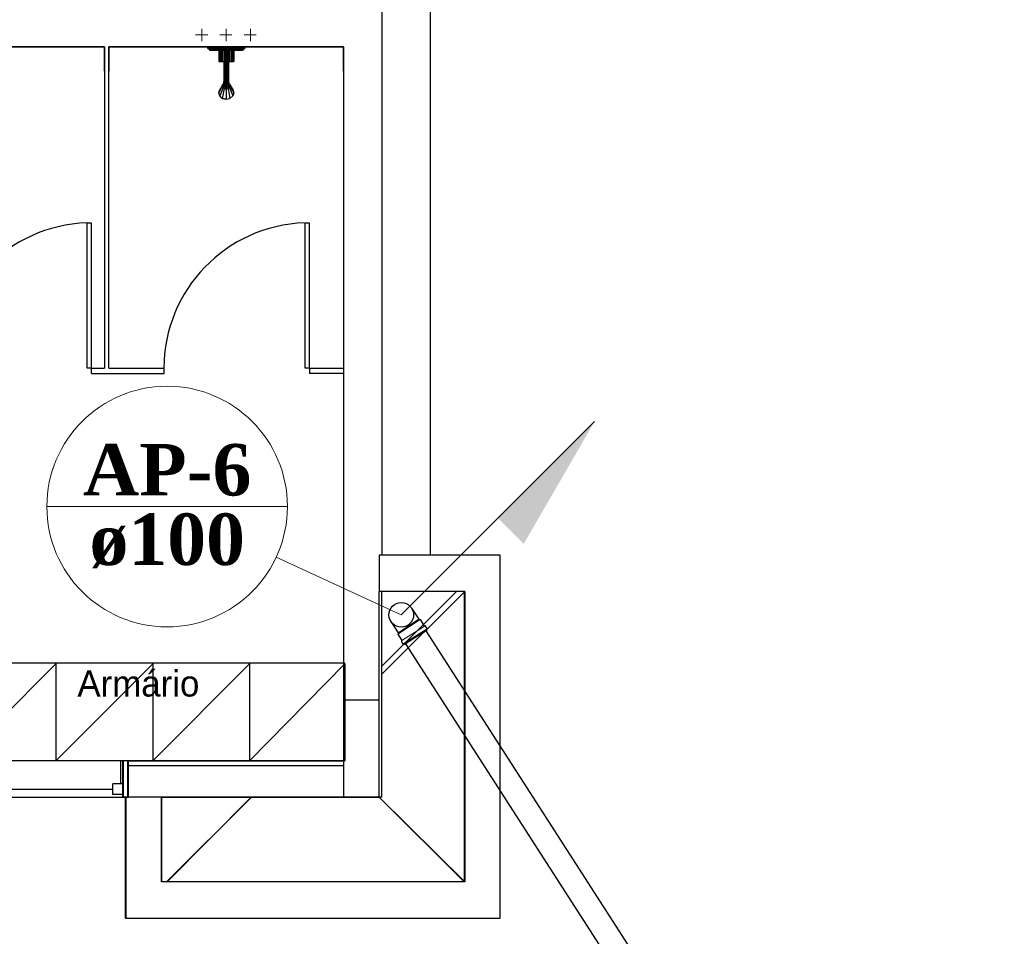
# Model space of a CAD drawing. Header units: millimetres. Extents: x 335 to 739275, y -1 to 84.
# Tile 30 of 71: x 392.85 to 398.25, y 10.26 to 15.29. Entities that reach past the tile are written whole.
import ezdxf

# ---------------------------------------------------------------- set-up
doc = ezdxf.new("R2010")
doc.units = ezdxf.units.MM
doc.header["$MEASUREMENT"] = 0
for name, color, linetype, lineweight in [('AP-Colunas', 7, 'Continuous', 20), ('AP-Indicação coluna', 5, 'Continuous', 20), ('AP-Seção tubo', 4, 'Continuous', 30), ('AP-Textos coluna', 7, 'Continuous', 20), ('Simbolos', 4, 'Continuous', 30), ('SIMBOLOS INT', 8, 'Continuous', 5)]:
    doc.layers.add(name, color=color, linetype=linetype, lineweight=lineweight)
doc.styles.add('CenturyGothic', font='GOTHIC.TTF')
doc.styles.add('TimesNewRomanN', font='timesbd.ttf')

msp = doc.modelspace()

# ---------------------------------------------------------------- hatches: boundary and pattern name
at = {"layer": 'AP-Colunas', "linetype": 'Continuous'}
msp.add_hatch(color=256, dxfattribs=at).paths.add_polyline_path([(395.47, 12.5515), (395.6114, 12.4101), (396.0003, 13.0818), (395.47, 12.5515)])

# ---------------------------------------------------------------- linework, layer by layer
at = {"color": 7}
for p, q in [((395.0987, 21.0377), (395.0987, 12.3477)), ((394.8337, 15.3737), (394.8337, 12.3477)), ((391.9827, 15.1367), (393.3107, 15.1367)), ((393.3107, 15.1367), (391.9827, 15.1367)), ((393.3107, 15.1367), (393.3107, 13.3737)), ((393.3107, 15.0037), (393.3107, 15.1367)), ((393.3347, 15.1367), (394.6237, 15.1367)), ((393.3347, 13.3737), (393.3347, 15.1367)), ((394.6237, 15.1367), (393.3347, 15.1367)), ((393.3347, 15.1367), (393.3347, 15.0037)), ((394.6237, 15.1367), (394.6237, 11.2207)), ((394.6237, 15.0037), (394.6237, 15.1367)), ((393.2167, 13.3737), (393.2167, 14.1697)), ((393.2407, 14.1697), (393.2167, 14.1697)), ((393.2407, 13.3737), (393.2407, 14.1697)), ((394.4127, 13.3737), (394.4127, 14.1697)), ((394.4357, 14.1697), (394.4127, 14.1697)), ((394.4357, 13.3737), (394.4357, 14.1697)), ((393.2407, 13.3737), (393.2167, 13.3737)), ((393.2407, 13.3737), (393.3107, 13.3737)), ((393.2407, 13.3457), (393.2407, 13.3737)), ((393.2407, 13.3457), (393.6387, 13.3457)), ((393.3347, 13.3737), (393.6387, 13.3737)), ((393.6387, 13.3457), (393.6387, 13.3737)), ((394.4357, 13.3737), (394.4127, 13.3737)), ((394.4357, 13.3737), (394.6237, 13.3737)), ((394.4357, 13.3737), (394.4357, 13.3457)), ((394.6237, 13.3457), (394.4357, 13.3457)), ((395.4827, 12.3477), (394.8187, 12.3477)), ((394.8187, 12.3477), (394.8187, 12.1487)), ((395.4827, 12.3477), (394.8337, 12.3477)), ((395.4827, 10.3577), (395.4827, 12.3477)), ((395.4827, 10.3577), (395.4827, 12.3477)), ((394.8187, 11.0217), (394.8187, 12.1487)), ((395.2877, 12.1487), (394.8187, 12.1487)), ((394.8337, 11.0217), (394.8337, 12.1487)), ((395.2847, 12.1487), (394.8337, 12.1487)), ((394.8337, 11.7387), (395.2437, 12.1487)), ((395.2877, 12.1487), (394.8347, 11.6977)), ((395.2847, 12.1487), (395.2847, 10.5567)), ((395.2877, 12.1487), (395.2877, 10.5567)), ((394.6307, 11.7557), (391.9667, 11.7557)), ((392.5137, 11.2207), (393.0447, 11.7527)), ((393.0447, 11.7527), (393.0447, 11.2207)), ((393.0447, 11.2207), (393.5767, 11.7527)), ((393.5767, 11.7527), (393.5767, 11.2207)), ((393.5767, 11.2207), (394.1077, 11.7527)), ((394.1077, 11.7527), (394.1077, 11.2207)), ((394.1077, 11.2207), (394.6307, 11.7527)), ((394.6307, 11.2207), (394.6307, 11.7557)), ((394.6307, 11.7527), (394.6307, 11.2207)), ((394.8187, 11.5527), (394.6237, 11.5527)), ((393.4127, 11.2207), (387.9597, 11.2207)), ((393.4147, 11.2207), (387.9607, 11.2207)), ((393.3987, 11.2207), (393.3987, 11.0937)), ((393.4127, 11.2207), (393.4127, 11.0217)), ((393.4437, 11.2207), (393.4127, 11.2207)), ((393.4127, 11.0217), (393.4127, 11.2207)), ((393.4147, 11.2207), (393.4147, 11.0217)), ((393.4147, 11.0217), (393.4147, 11.2207)), ((394.6327, 11.2207), (393.4387, 11.2207)), ((393.4387, 11.0217), (393.4387, 11.2207)), ((394.6237, 11.2207), (393.4437, 11.2207)), ((393.4437, 11.0217), (393.4437, 11.2207)), ((393.4437, 11.2207), (394.6307, 11.2207)), ((393.4437, 11.1937), (394.6237, 11.1937)), ((394.6237, 11.2207), (394.6237, 11.0217)), ((393.3577, 11.0347), (393.3577, 11.0937)), ((393.4147, 11.0937), (393.3577, 11.0937)), ((393.4147, 11.0937), (393.3987, 11.0937)), ((393.4147, 11.0347), (393.4147, 11.0937)), ((393.4147, 11.0937), (393.4147, 11.0217)), ((387.9597, 11.0217), (393.4127, 11.0217)), ((387.9607, 11.0217), (393.4147, 11.0217)), ((393.3577, 11.0637), (388.0197, 11.0637)), ((393.4147, 11.0347), (393.3577, 11.0347)), ((393.4127, 11.0217), (393.4437, 11.0217)), ((393.4387, 11.0217), (393.4147, 11.0217)), ((393.4147, 11.0217), (393.4387, 11.0217)), ((393.4267, 10.3577), (393.4267, 11.0217)), ((393.4277, 11.0217), (393.4277, 10.3577)), ((393.6237, 11.0217), (393.4437, 11.0217)), ((393.6237, 10.5567), (393.6237, 11.0217)), ((393.6237, 11.0217), (394.8187, 11.0217)), ((393.6247, 11.0217), (393.6247, 10.5567)), ((394.8337, 11.0217), (393.6247, 11.0217)), ((393.6517, 10.5567), (394.1177, 11.0217)), ((393.6547, 10.5567), (394.1157, 11.0217)), ((395.2847, 10.5567), (394.8187, 11.0217)), ((395.2877, 10.5567), (394.8187, 11.0217)), ((395.2877, 10.5567), (393.6237, 10.5567)), ((395.2847, 10.5567), (393.6247, 10.5567)), ((393.4267, 10.3577), (395.4827, 10.3577)), ((393.4277, 10.3577), (395.4827, 10.3577))]:
    msp.add_line(p, q, dxfattribs=at)
at = {"color": 8}
for p, q in [((393.8777, 15.1287), (393.8777, 15.1357)), ((393.8777, 15.1357), (393.8817, 15.1357)), ((393.8777, 15.1287), (393.8817, 15.1287)), ((393.8817, 15.1357), (393.8927, 15.1357)), ((393.8817, 15.1287), (393.8817, 15.1357)), ((393.8817, 15.1287), (393.8927, 15.1287)), ((393.8857, 15.1287), (393.8857, 15.1207)), ((393.8887, 15.1287), (393.8887, 15.1207)), ((393.8927, 15.1357), (393.9087, 15.1357)), ((393.8927, 15.1287), (393.8927, 15.1357)), ((393.8927, 15.1287), (393.9087, 15.1287)), ((393.8977, 15.1287), (393.8977, 15.1207)), ((393.9087, 15.1357), (393.9297, 15.1357)), ((393.9087, 15.1287), (393.9087, 15.1357)), ((393.9087, 15.1287), (393.9297, 15.1287)), ((393.9137, 15.1287), (393.9137, 15.1207)), ((393.9297, 15.1357), (393.9447, 15.1357)), ((393.9297, 15.1287), (393.9297, 15.1357)), ((393.9297, 15.1287), (393.9547, 15.1287)), ((393.9337, 15.1287), (393.9337, 15.1207)), ((393.9447, 15.1317), (393.9447, 15.1357)), ((393.9447, 15.1357), (393.9467, 15.1357)), ((393.9447, 15.1317), (393.9467, 15.1317)), ((393.9467, 15.1357), (393.9547, 15.1357)), ((393.9467, 15.1317), (393.9467, 15.1357)), ((393.9467, 15.1317), (393.9547, 15.1317)), ((393.9547, 15.1357), (393.9667, 15.1357)), ((393.9547, 15.1317), (393.9547, 15.1357)), ((393.9547, 15.1317), (393.9667, 15.1317)), ((393.9547, 15.1287), (393.9547, 15.1317)), ((393.9547, 15.1287), (393.9577, 15.1287)), ((393.9567, 15.1287), (393.9567, 15.1207)), ((393.9577, 15.1317), (393.9577, 15.1207)), ((393.9607, 15.1317), (393.9607, 15.1207)), ((393.9657, 15.1317), (393.9657, 15.1207)), ((393.9667, 15.1357), (393.9787, 15.1357)), ((393.9667, 15.1317), (393.9667, 15.1357)), ((393.9667, 15.1317), (393.9787, 15.1317)), ((393.9727, 15.1317), (393.9727, 15.1207)), ((393.9787, 15.1357), (393.9927, 15.1357)), ((393.9787, 15.1317), (393.9787, 15.1357)), ((393.9787, 15.1317), (393.9927, 15.1317)), ((393.9787, 15.1317), (393.9787, 15.1207)), ((393.9887, 15.1317), (393.9887, 15.1207)), ((393.9927, 15.1357), (394.0047, 15.1357)), ((393.9927, 15.1317), (393.9927, 15.1357)), ((393.9927, 15.1317), (394.0047, 15.1317)), ((393.9937, 15.1317), (393.9937, 15.1207)), ((393.9977, 15.1317), (393.9977, 15.1207)), ((393.9997, 15.1317), (393.9997, 15.1207)), ((393.9997, 15.1287), (394.0047, 15.1287)), ((394.0037, 15.1287), (394.0037, 15.1207)), ((394.0047, 15.1357), (394.0127, 15.1357)), ((394.0047, 15.1317), (394.0047, 15.1357)), ((394.0047, 15.1317), (394.0127, 15.1317)), ((394.0047, 15.1287), (394.0047, 15.1317)), ((394.0047, 15.1287), (394.0297, 15.1287)), ((394.0157, 15.1357), (394.0127, 15.1357)), ((394.0127, 15.1317), (394.0127, 15.1357)), ((394.0157, 15.1317), (394.0127, 15.1317)), ((394.0157, 15.1357), (394.0157, 15.1317)), ((394.0157, 15.1357), (394.0297, 15.1357)), ((394.0257, 15.1287), (394.0257, 15.1207)), ((394.0297, 15.1357), (394.0517, 15.1357)), ((394.0297, 15.1287), (394.0297, 15.1357)), ((394.0297, 15.1287), (394.0517, 15.1287)), ((394.0457, 15.1287), (394.0457, 15.1207)), ((394.0517, 15.1357), (394.0677, 15.1357)), ((394.0517, 15.1287), (394.0517, 15.1357)), ((394.0517, 15.1287), (394.0677, 15.1287)), ((394.0617, 15.1287), (394.0617, 15.1207)), ((394.0677, 15.1357), (394.0777, 15.1357)), ((394.0677, 15.1287), (394.0677, 15.1357)), ((394.0677, 15.1287), (394.0777, 15.1287)), ((394.0717, 15.1287), (394.0717, 15.1207)), ((394.0737, 15.1287), (394.0737, 15.1207)), ((394.0817, 15.1357), (394.0777, 15.1357)), ((394.0777, 15.1287), (394.0777, 15.1357)), ((394.0817, 15.1287), (394.0777, 15.1287)), ((394.0817, 15.1357), (394.0817, 15.1287)), ((393.8857, 15.1207), (393.8887, 15.1207)), ((393.8867, 15.1207), (393.8867, 15.1187)), ((393.8867, 15.1187), (393.8907, 15.1187)), ((393.8887, 15.1207), (393.8977, 15.1207)), ((393.8907, 15.1207), (393.8907, 15.1187)), ((393.8907, 15.1187), (393.8987, 15.1187)), ((393.8977, 15.1207), (393.9137, 15.1207)), ((393.8987, 15.1207), (393.8987, 15.1187)), ((393.8987, 15.1187), (393.9137, 15.1187)), ((393.9137, 15.1207), (393.9337, 15.1207)), ((393.9137, 15.1207), (393.9137, 15.1187)), ((393.9137, 15.1187), (393.9337, 15.1187)), ((393.9337, 15.1207), (393.9567, 15.1207)), ((393.9337, 15.1207), (393.9337, 15.1187)), ((393.9337, 15.1187), (393.9567, 15.1187)), ((393.9387, 15.1187), (393.9387, 15.0567)), ((393.9387, 15.1187), (393.9387, 15.0567)), ((393.9447, 15.1187), (393.9447, 15.0567)), ((393.9507, 15.1187), (393.9507, 15.0567)), ((393.9567, 15.1207), (393.9577, 15.1207)), ((393.9567, 15.1207), (393.9567, 15.1187)), ((393.9567, 15.1187), (393.9667, 15.1187)), ((393.9577, 15.1207), (393.9607, 15.1207)), ((393.9577, 15.1187), (393.9577, 15.0567)), ((393.9607, 15.1207), (393.9657, 15.1207)), ((393.9657, 15.1207), (393.9727, 15.1207)), ((393.9667, 15.1207), (393.9667, 15.0507)), ((393.9687, 15.0507), (393.9687, 15.1207)), ((393.9727, 15.1207), (393.9787, 15.1207)), ((393.9737, 15.0507), (393.9737, 15.1207)), ((393.9787, 15.1207), (393.9887, 15.1207)), ((393.9787, 15.0507), (393.9787, 15.1207)), ((393.9867, 15.0507), (393.9867, 15.1207)), ((393.9887, 15.1207), (393.9937, 15.1207)), ((393.9917, 15.0507), (393.9917, 15.1207)), ((393.9927, 15.1207), (393.9927, 15.0507)), ((393.9927, 15.1187), (394.0037, 15.1187)), ((393.9937, 15.1207), (393.9977, 15.1207)), ((393.9997, 15.1207), (393.9977, 15.1207)), ((393.9997, 15.1207), (394.0037, 15.1207)), ((393.9997, 15.1187), (393.9997, 15.0567)), ((394.0037, 15.1207), (394.0257, 15.1207)), ((394.0037, 15.1207), (394.0037, 15.1187)), ((394.0037, 15.1187), (394.0257, 15.1187)), ((394.0087, 15.1187), (394.0087, 15.0567)), ((394.0157, 15.1187), (394.0157, 15.0567)), ((394.0197, 15.1187), (394.0197, 15.0567)), ((394.0207, 15.1187), (394.0207, 15.0567)), ((394.0257, 15.1207), (394.0457, 15.1207)), ((394.0257, 15.1207), (394.0257, 15.1187)), ((394.0257, 15.1187), (394.0447, 15.1187)), ((394.0447, 15.1207), (394.0447, 15.1187)), ((394.0447, 15.1187), (394.0607, 15.1187)), ((394.0457, 15.1207), (394.0617, 15.1207)), ((394.0607, 15.1207), (394.0607, 15.1187)), ((394.0607, 15.1187), (394.0687, 15.1187)), ((394.0617, 15.1207), (394.0717, 15.1207)), ((394.0687, 15.1207), (394.0687, 15.1187)), ((394.0727, 15.1187), (394.0687, 15.1187)), ((394.0737, 15.1207), (394.0717, 15.1207)), ((394.0727, 15.1207), (394.0727, 15.1187)), ((393.9387, 15.0567), (393.9447, 15.0567)), ((393.9447, 15.0567), (393.9507, 15.0567)), ((393.9507, 15.0567), (393.9577, 15.0567)), ((393.9577, 15.0567), (393.9667, 15.0567)), ((393.9667, 15.0507), (393.9667, 15.0397)), ((393.9667, 15.0507), (393.9687, 15.0507)), ((393.9667, 15.0397), (393.9667, 15.0287)), ((393.9667, 15.0397), (393.9687, 15.0387)), ((393.9667, 15.0287), (393.9687, 15.0277)), ((393.9667, 15.0287), (393.9667, 15.0187)), ((393.9737, 15.0507), (393.9687, 15.0507)), ((393.9687, 15.0507), (393.9687, 15.0387)), ((393.9737, 15.0387), (393.9687, 15.0387)), ((393.9687, 15.0387), (393.9687, 15.0277)), ((393.9737, 15.0247), (393.9687, 15.0277)), ((393.9687, 15.0277), (393.9687, 15.0147)), ((393.9787, 15.0507), (393.9737, 15.0507)), ((393.9737, 15.0507), (393.9737, 15.0387)), ((393.9787, 15.0387), (393.9737, 15.0387)), ((393.9737, 15.0387), (393.9737, 15.0247)), ((393.9787, 15.0247), (393.9737, 15.0247)), ((393.9737, 15.0247), (393.9737, 15.0147)), ((393.9867, 15.0507), (393.9787, 15.0507)), ((393.9787, 15.0507), (393.9787, 15.0387)), ((393.9867, 15.0387), (393.9787, 15.0387)), ((393.9787, 15.0387), (393.9787, 15.0247)), ((393.9867, 15.0247), (393.9787, 15.0247)), ((393.9787, 15.0247), (393.9787, 15.0127)), ((393.9917, 15.0507), (393.9867, 15.0507)), ((393.9867, 15.0507), (393.9867, 15.0387)), ((393.9917, 15.0387), (393.9867, 15.0387)), ((393.9867, 15.0387), (393.9867, 15.0247)), ((393.9917, 15.0277), (393.9867, 15.0247)), ((393.9867, 15.0247), (393.9867, 15.0147)), ((393.9927, 15.0507), (393.9917, 15.0507)), ((393.9917, 15.0507), (393.9917, 15.0387)), ((393.9927, 15.0397), (393.9917, 15.0387)), ((393.9917, 15.0387), (393.9917, 15.0277)), ((393.9927, 15.0287), (393.9917, 15.0277)), ((393.9917, 15.0277), (393.9917, 15.0147)), ((393.9927, 15.0567), (393.9997, 15.0567)), ((393.9927, 15.0507), (393.9927, 15.0397)), ((393.9927, 15.0397), (393.9927, 15.0287)), ((393.9927, 15.0287), (393.9927, 15.0187)), ((393.9997, 15.0567), (394.0087, 15.0567)), ((394.0087, 15.0567), (394.0157, 15.0567)), ((394.0157, 15.0567), (394.0197, 15.0567)), ((394.0207, 15.0567), (394.0197, 15.0567)), ((393.9667, 15.0187), (393.9667, 15.0077)), ((393.9667, 15.0187), (393.9687, 15.0147)), ((393.9667, 15.0077), (393.9667, 14.9997)), ((393.9667, 15.0077), (393.9687, 15.0077)), ((393.9667, 14.9997), (393.9667, 14.9917)), ((393.9667, 14.9997), (393.9687, 14.9967)), ((393.9667, 14.9917), (393.9667, 14.9397)), ((393.9667, 14.9917), (393.9687, 14.9877)), ((393.9737, 15.0147), (393.9687, 15.0147)), ((393.9687, 15.0147), (393.9687, 15.0077)), ((393.9737, 15.0037), (393.9687, 15.0077)), ((393.9687, 15.0077), (393.9687, 14.9967)), ((393.9737, 14.9927), (393.9687, 14.9967)), ((393.9687, 14.9967), (393.9687, 14.9877)), ((393.9737, 14.9837), (393.9687, 14.9877)), ((393.9687, 14.9877), (393.9687, 14.9337)), ((393.9787, 15.0127), (393.9737, 15.0147)), ((393.9737, 15.0147), (393.9737, 15.0037)), ((393.9787, 15.0037), (393.9737, 15.0037)), ((393.9737, 15.0037), (393.9737, 14.9927)), ((393.9787, 14.9927), (393.9737, 14.9927)), ((393.9737, 14.9927), (393.9737, 14.9837)), ((393.9787, 14.9837), (393.9737, 14.9837)), ((393.9737, 14.9837), (393.9737, 14.9297)), ((393.9867, 15.0147), (393.9787, 15.0127)), ((393.9787, 15.0127), (393.9787, 15.0037)), ((393.9867, 15.0037), (393.9787, 15.0037)), ((393.9787, 15.0037), (393.9787, 14.9927)), ((393.9867, 14.9927), (393.9787, 14.9927)), ((393.9787, 14.9927), (393.9787, 14.9837)), ((393.9867, 14.9837), (393.9787, 14.9837)), ((393.9787, 14.9837), (393.9787, 14.9297)), ((393.9917, 15.0147), (393.9867, 15.0147)), ((393.9867, 15.0147), (393.9867, 15.0037)), ((393.9917, 15.0077), (393.9867, 15.0037)), ((393.9867, 15.0037), (393.9867, 14.9927)), ((393.9917, 14.9967), (393.9867, 14.9927)), ((393.9867, 14.9927), (393.9867, 14.9837)), ((393.9917, 14.9877), (393.9867, 14.9837)), ((393.9867, 14.9837), (393.9867, 14.9297)), ((393.9927, 15.0187), (393.9917, 15.0147)), ((393.9917, 15.0147), (393.9917, 15.0077)), ((393.9927, 15.0077), (393.9917, 15.0077)), ((393.9917, 15.0077), (393.9917, 14.9967)), ((393.9927, 14.9997), (393.9917, 14.9967)), ((393.9917, 14.9967), (393.9917, 14.9877)), ((393.9927, 14.9917), (393.9917, 14.9877)), ((393.9917, 14.9877), (393.9917, 14.9337)), ((393.9927, 15.0187), (393.9927, 15.0077)), ((393.9927, 15.0077), (393.9927, 14.9997)), ((393.9927, 14.9997), (393.9927, 14.9917)), ((393.9927, 14.9917), (393.9927, 14.9397)), ((393.9577, 14.9237), (393.9387, 14.8857)), ((393.9617, 14.9327), (393.9447, 14.9037)), ((393.9617, 14.9137), (393.9447, 14.8687)), ((393.9577, 14.9237), (393.9617, 14.9327)), ((393.9617, 14.9137), (393.9577, 14.9237)), ((393.9667, 14.9237), (393.9577, 14.9237)), ((393.9617, 14.9327), (393.9657, 14.9357)), ((393.9657, 14.9297), (393.9617, 14.9327)), ((393.9707, 14.9197), (393.9617, 14.9137)), ((393.9687, 14.9087), (393.9617, 14.9137)), ((393.9657, 14.9397), (393.9667, 14.9457)), ((393.9667, 14.9337), (393.9657, 14.9397)), ((393.9657, 14.9397), (393.9657, 14.9287)), ((393.9667, 14.9217), (393.9657, 14.9287)), ((393.9667, 14.9457), (393.9667, 14.9337)), ((393.9667, 14.9397), (393.9687, 14.9337)), ((393.9667, 14.9337), (393.9687, 14.9357)), ((393.9727, 14.9287), (393.9667, 14.9337)), ((393.9667, 14.9337), (393.9667, 14.9217)), ((393.9667, 14.9337), (393.9707, 14.9337)), ((393.9727, 14.9177), (393.9667, 14.9217)), ((393.9737, 14.9297), (393.9687, 14.9337)), ((393.9737, 14.9167), (393.9687, 14.9087)), ((393.9707, 14.9297), (393.9707, 14.9327)), ((393.9707, 14.9327), (393.9707, 14.9297)), ((393.9787, 14.9277), (393.9727, 14.9287)), ((393.9727, 14.9287), (393.9727, 14.9177)), ((393.9727, 14.9177), (393.9787, 14.9167)), ((393.9787, 14.9297), (393.9737, 14.9297)), ((393.9737, 14.9167), (393.9737, 14.9177)), ((393.9737, 14.9167), (393.9787, 14.9137)), ((393.9867, 14.9297), (393.9787, 14.9297)), ((393.9787, 14.9297), (393.9787, 14.9277)), ((393.9787, 14.9277), (393.9887, 14.9287)), ((393.9787, 14.9277), (393.9787, 14.9167)), ((393.9787, 14.9167), (393.9887, 14.9177)), ((393.9787, 14.9137), (393.9847, 14.9167)), ((393.9787, 14.9137), (393.9787, 14.9057)), ((393.9867, 14.9177), (393.9847, 14.9167)), ((393.9847, 14.9167), (393.9897, 14.9087)), ((393.9917, 14.9337), (393.9867, 14.9297)), ((393.9867, 14.9297), (393.9887, 14.9287)), ((393.9927, 14.9337), (393.9887, 14.9287)), ((393.9887, 14.9287), (393.9887, 14.9177)), ((393.9927, 14.9217), (393.9887, 14.9177)), ((393.9927, 14.9337), (393.9897, 14.9337)), ((393.9897, 14.9327), (393.9897, 14.9297)), ((393.9897, 14.9327), (393.9897, 14.9297)), ((393.9897, 14.9197), (393.9977, 14.9137)), ((393.9977, 14.9137), (393.9897, 14.9087)), ((393.9927, 14.9397), (393.9917, 14.9337)), ((393.9917, 14.9357), (393.9927, 14.9337)), ((393.9927, 14.9457), (393.9937, 14.9397)), ((393.9927, 14.9457), (393.9927, 14.9337)), ((393.9937, 14.9397), (393.9927, 14.9337)), ((393.9927, 14.9337), (393.9927, 14.9217)), ((393.9937, 14.9287), (393.9927, 14.9217)), ((393.9927, 14.9237), (393.9997, 14.9237)), ((393.9937, 14.9397), (393.9937, 14.9287)), ((393.9937, 14.9357), (393.9977, 14.9327)), ((393.9937, 14.9297), (393.9977, 14.9327)), ((393.9977, 14.9327), (394.0157, 14.9037)), ((393.9977, 14.9327), (393.9997, 14.9237)), ((393.9997, 14.9237), (393.9977, 14.9137)), ((393.9977, 14.9137), (394.0157, 14.8687)), ((393.9997, 14.9237), (394.0207, 14.8857)), ((393.9387, 14.8857), (393.9447, 14.9037)), ((393.9387, 14.8857), (393.9447, 14.9037)), ((393.9447, 14.8687), (393.9387, 14.8857)), ((393.9447, 14.8687), (393.9387, 14.8857)), ((393.9577, 14.8537), (393.9447, 14.8687)), ((393.9577, 14.8537), (393.9447, 14.8687)), ((393.9687, 14.9087), (393.9577, 14.8537)), ((393.9687, 14.9087), (393.9787, 14.9057)), ((393.9787, 14.9057), (393.9897, 14.9087)), ((393.9787, 14.9057), (393.9787, 14.8497)), ((393.9897, 14.9087), (393.9997, 14.8537)), ((394.0157, 14.8687), (393.9997, 14.8537)), ((394.0157, 14.8687), (393.9997, 14.8537)), ((394.0157, 14.9037), (394.0207, 14.8857)), ((394.0157, 14.9037), (394.0207, 14.8857)), ((394.0207, 14.8857), (394.0157, 14.8687)), ((394.0207, 14.8857), (394.0157, 14.8687)), ((393.9577, 14.8537), (393.9787, 14.8497)), ((393.9787, 14.8497), (393.9577, 14.8537)), ((393.9787, 14.8497), (393.9997, 14.8537)), ((393.9787, 14.8497), (393.9997, 14.8537))]:
    msp.add_line(p, q, dxfattribs=at)
at = {"color": 7}
for centre in [(393.2407, 13.3737), (394.4357, 13.3737)]:
    msp.add_arc(centre, 0.7982, 91.9048, 180, dxfattribs=at)
at = {"layer": 'AP-Colunas', "linetype": 'Continuous'}
msp.add_line((394.9397, 12.0211), (396.0003, 13.0818), dxfattribs=at)
at = {"layer": 'AP-Indicação coluna'}
for p, q in [((392.9952, 12.6154), (394.3152, 12.6154)), ((394.9397, 12.0211), (394.2542, 12.3383))]:
    msp.add_line(p, q, dxfattribs=at)
msp.add_circle((393.6552, 12.6154), 0.66, dxfattribs=at)
at = {"layer": 'AP-Seção tubo'}
for p, q in [((395.0753, 11.9336), (398.2486, 7.004)), ((394.9632, 11.8615), (398.09, 7.004))]:
    msp.add_line(p, q, dxfattribs=at)
at = {"layer": 'Simbolos', "color": 4}
for p, q in [((394.9968, 12.058), (395.0364, 11.9966)), ((395.0364, 11.9966), (395.0433, 11.9951)), ((395.0433, 11.9951), (395.066, 11.9598)), ((394.8825, 11.9843), (394.922, 11.923)), ((395.0679, 11.9586), (395.0704, 11.9602)), ((395.0718, 11.9599), (395.0805, 11.9465)), ((395.0779, 11.9413), (395.0806, 11.9371)), ((395.0782, 11.9426), (395.0802, 11.9451)), ((394.922, 11.923), (394.9205, 11.916)), ((394.9205, 11.916), (394.9432, 11.8807)), ((395.0806, 11.9371), (394.9578, 11.858)), ((394.9407, 11.8755), (394.9493, 11.862)), ((394.9435, 11.8785), (394.941, 11.8769)), ((394.9538, 11.8625), (394.9507, 11.8617)), ((394.9551, 11.8622), (394.9578, 11.858))]:
    msp.add_line(p, q, dxfattribs=at)
msp.add_circle((394.9397, 12.0211), 0.0677, dxfattribs=at)
for centre, start, end in [((395.0668, 11.9603), 212.771, 297.771), ((395.071, 11.9594), 32.771, 117.771), ((395.0787, 11.9418), 137.771, 212.771), ((395.0796, 11.9459), 317.771, 32.771), ((394.9415, 11.876), 127.771, 212.771), ((394.9424, 11.8802), 307.771, 32.771), ((394.9502, 11.8626), 212.771, 287.771), ((394.9543, 11.8617), 32.771, 107.771)]:
    msp.add_arc(centre, 0.00133, start, end, dxfattribs=at)
at = {"layer": 'SIMBOLOS INT', "linetype": 'Continuous'}
for p, q in [((393.8457, 15.1687), (393.8457, 15.2357)), ((393.9787, 15.1687), (393.9787, 15.2357)), ((394.1117, 15.1687), (394.1117, 15.2357)), ((393.8777, 15.2037), (393.8107, 15.2037)), ((393.8457, 15.2037), (393.8777, 15.2037)), ((394.0107, 15.2037), (393.9437, 15.2037)), ((393.9787, 15.2037), (394.0107, 15.2037)), ((394.1437, 15.2037), (394.0777, 15.2037)), ((394.1117, 15.2037), (394.1437, 15.2037))]:
    msp.add_line(p, q, dxfattribs=at)
at = {"layer": 'SIMBOLOS INT', "color": 4}
for p, q in [((395.0433, 11.9951), (394.9205, 11.916)), ((395.0364, 11.9966), (394.922, 11.923)), ((395.0665, 11.9589), (394.9438, 11.8799)), ((395.0774, 11.9421), (394.9546, 11.8631))]:
    msp.add_line(p, q, dxfattribs=at)

# ---------------------------------------------------------------- texts
at = {"color": 7, "insert": (393.1627, 11.5709), "char_height": 0.14299, "width": 1.382267, "attachment_point": 7, "line_spacing_factor": 0.798, "style": 'CenturyGothic'}
msp.add_mtext('Armário', dxfattribs=at)
at = {"layer": 'AP-Textos coluna', "char_height": 0.2824, "attachment_point": 8, "line_spacing_factor": 0.798, "style": 'TimesNewRomanN'}
for s, insert, width in [('AP-6', (393.6557, 12.6719), 1.567628), ('ø100', (393.6557, 12.2769), 1.454646)]:
    msp.add_mtext(s, dxfattribs=dict(at, insert=insert, width=width))

doc.saveas('drawing.dxf')
